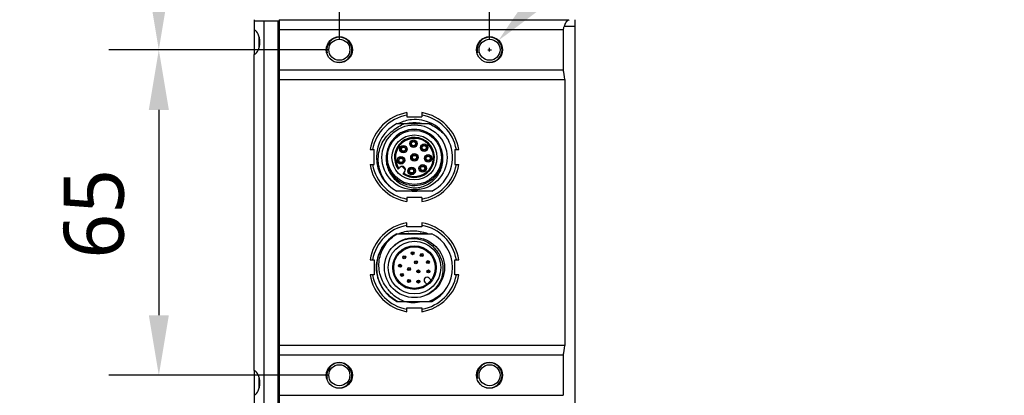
# Model space of a CAD drawing. Header units: millimetres. Extents: x 225 to 441, y -304 to -147.
# Tile 24 of 28: x 343 to 392, y -237 to -218. Entities that reach past the tile are written whole.
import ezdxf

# ---------------------------------------------------------------- set-up
doc = ezdxf.new("R2010")
doc.units = ezdxf.units.MM
doc.header["$LTSCALE"] = 23.1
doc.header["$PDMODE"] = 3
doc.header["$PDSIZE"] = 8
doc.layers.get('0').update_dxf_attribs({"linetype": 'CONTINUOUS'})
doc.layers.get('Defpoints').update_dxf_attribs({"linetype": 'CONTINUOUS'})
doc.layers.add('00_COMPONENTS', color=7, linetype='CONTINUOUS')
doc.layers.add('51__DRAFT_DIMS', color=7, linetype='CONTINUOUS')
doc.styles.get("Standard").update_dxf_attribs({"font": 'Roboto-Regular.ttf'})
doc.dimstyles.new('DIMSTYLE_2', dxfattribs={"dimtxt": 3, "dimasz": 3, "dimexe": 2.5, "dimexo": 0.5, "dimgap": 0.75, "dimtad": 1, "dimlfac": 4, "dimdsep": 46, "dimtxsty": 'STANDARD', "dimblk": '_FILLED', "dimblk1": '_FILLED', "dimblk2": '_FILLED', "dimcen": 0.09, "dimclrt": 3, "dimazin": 2, "dimtp": 0.2, "dimtm": 0.2, "dimtfac": 1, "dimtofl": 0, "dimtmove": 0, "dimatfit": 3, "dimldrblk": '_FILLED', "dimfxl": 1, "dimtolj": 1, "dimarcsym": 0})
doc.dimstyles.new('DIMSTYLE_3', dxfattribs={"dimtxt": 3, "dimasz": 3, "dimexe": 2.5, "dimexo": 0.5, "dimgap": 0.75, "dimtad": 1, "dimlfac": 4, "dimdsep": 46, "dimtxsty": 'STANDARD', "dimblk": '_FILLED', "dimblk1": '_FILLED', "dimblk2": '_FILLED', "dimcen": 0.09, "dimclrt": 3, "dimazin": 2, "dimtp": 0.3, "dimtm": 0.3, "dimtfac": 1, "dimtofl": 0, "dimtmove": 0, "dimatfit": 3, "dimldrblk": '_FILLED', "dimfxl": 1, "dimtolj": 1, "dimarcsym": 0})
doc.dimstyles.new('DIMSTYLE_5', dxfattribs={"dimtxt": 3, "dimasz": 3, "dimexe": 2.5, "dimexo": 0.5, "dimtad": 1, "dimlfac": 4, "dimdsep": 46, "dimtxsty": 'STANDARD', "dimblk": '_FILLED', "dimblk1": '_FILLED', "dimblk2": '_FILLED', "dimcen": 0.09, "dimclrt": 3, "dimazin": 2, "dimtp": 0.1, "dimtm": 0.1, "dimtfac": 1, "dimtofl": 0, "dimtmove": 0, "dimatfit": 1, "dimldrblk": '_FILLED', "dimfxl": 1, "dimtolj": 1, "dimarcsym": 0})

# ---------------------------------------------------------------- blocks, each defined once
blk = doc.blocks.new('_FILLED')
at = {"color": 0, "linetype": 'ByBlock'}
blk.add_solid([(0, 0), (-1, 0.167), (-1, -0.167)], dxfattribs=at)
blk = doc.blocks.new('*D17')
at = {"layer": '51__DRAFT_DIMS', "color": 0, "lineweight": -2}
for p, q in [((355.121, -197.574), (347.109, -197.574)), ((349.609, -200.574), (349.609, -216.387)), ((358.121, -219.387), (347.109, -219.387))]:
    blk.add_line(p, q, dxfattribs=at)
at = {"layer": 'Defpoints', "color": 0}
for p in [(355.621, -197.574), (349.609, -219.387), (358.621, -219.387)]:
    blk.add_point(p, dxfattribs=at)
at = {"layer": '51__DRAFT_DIMS', "color": 0, "linetype": 'ByBlock', "lineweight": -2, "xscale": 3, "yscale": 3, "zscale": 3}
for p, rotation in [((349.609, -197.574), 90), ((349.609, -219.387), 270)]:
    blk.add_blockref('_FILLED', p, dxfattribs=dict(at, rotation=rotation))
at = {"layer": '51__DRAFT_DIMS', "color": 3, "insert": (344.859, -208.563), "char_height": 3, "attachment_point": 2, "rotation": 90, "line_spacing_factor": 0.9}
blk.add_mtext('\\A1;87.25', dxfattribs=at)
blk = doc.blocks.new('*D18')
at = {"layer": '51__DRAFT_DIMS', "color": 0, "lineweight": -2}
for p, q in [((358.121, -219.387), (347.109, -219.387)), ((349.609, -222.387), (349.609, -232.637)), ((358.121, -235.637), (347.109, -235.637))]:
    blk.add_line(p, q, dxfattribs=at)
at = {"layer": 'Defpoints', "color": 0}
for p in [(358.621, -219.387), (349.609, -235.637), (358.621, -235.637)]:
    blk.add_point(p, dxfattribs=at)
at = {"layer": '51__DRAFT_DIMS', "color": 0, "linetype": 'ByBlock', "lineweight": -2, "xscale": 3, "yscale": 3, "zscale": 3}
for p, rotation in [((349.609, -219.387), 90), ((349.609, -235.637), 270)]:
    blk.add_blockref('_FILLED', p, dxfattribs=dict(at, rotation=rotation))
at = {"layer": '51__DRAFT_DIMS', "color": 3, "insert": (344.859, -227.573), "char_height": 3, "attachment_point": 2, "rotation": 90, "line_spacing_factor": 0.9}
blk.add_mtext('\\A1;65', dxfattribs=at)
blk = doc.blocks.new('*D19')
at = {"layer": '51__DRAFT_DIMS', "color": 0, "lineweight": -2}
for p, q in [((354.371, -198.662), (354.371, -190.962)), ((358.621, -218.887), (358.621, -190.962)), ((351.371, -193.462), (342.664, -193.462)), ((361.621, -193.462), (364.621, -193.462))]:
    blk.add_line(p, q, dxfattribs=at)
at = {"layer": 'Defpoints', "color": 0}
for p in [(358.621, -193.462), (354.371, -199.162), (358.621, -219.387)]:
    blk.add_point(p, dxfattribs=at)
at = {"layer": '51__DRAFT_DIMS', "color": 0, "linetype": 'ByBlock', "lineweight": -2, "xscale": 3, "yscale": 3, "zscale": 3}
blk.add_blockref('_FILLED', (354.371, -193.462), dxfattribs=at)
at = {"layer": '51__DRAFT_DIMS', "color": 0, "linetype": 'ByBlock', "lineweight": -2, "xscale": 3, "yscale": 3, "zscale": 3, "rotation": 180}
blk.add_blockref('_FILLED', (358.621, -193.462), dxfattribs=at)
at = {"layer": '51__DRAFT_DIMS', "color": 3, "insert": (347.619, -188.712), "char_height": 3, "attachment_point": 3, "line_spacing_factor": 0.9}
blk.add_mtext('\\A1;17', dxfattribs=at)
blk = doc.blocks.new('*D20')
at = {"layer": '51__DRAFT_DIMS', "color": 0, "lineweight": -2}
for p, q in [((358.621, -218.887), (358.621, -185.12)), ((366.121, -218.887), (366.121, -185.12)), ((361.621, -187.62), (363.121, -187.62))]:
    blk.add_line(p, q, dxfattribs=at)
at = {"layer": 'Defpoints', "color": 0}
for p in [(366.121, -187.62), (358.621, -219.387), (366.121, -219.387)]:
    blk.add_point(p, dxfattribs=at)
at = {"layer": '51__DRAFT_DIMS', "color": 0, "linetype": 'ByBlock', "lineweight": -2, "xscale": 3, "yscale": 3, "zscale": 3, "rotation": 180}
blk.add_blockref('_FILLED', (358.621, -187.62), dxfattribs=at)
at = {"layer": '51__DRAFT_DIMS', "color": 0, "linetype": 'ByBlock', "lineweight": -2, "xscale": 3, "yscale": 3, "zscale": 3}
blk.add_blockref('_FILLED', (366.121, -187.62), dxfattribs=at)
at = {"layer": '51__DRAFT_DIMS', "color": 3, "insert": (362.362, -182.87), "char_height": 3, "attachment_point": 2, "line_spacing_factor": 0.9}
blk.add_mtext('\\A1;30', dxfattribs=at)
blk = doc.blocks.new('*D21')
at = {"layer": '51__DRAFT_DIMS', "color": 0, "lineweight": -2}
for p in [(368.628, -216.768), (391.817, -213.162)]:
    blk.add_line(p, (372.079, -213.162), dxfattribs=at)
at = {"layer": '51__DRAFT_DIMS', "color": 0}
for p, q in [((366.031, -219.387), (366.211, -219.387)), ((366.121, -219.477), (366.121, -219.297))]:
    blk.add_line(p, q, dxfattribs=at)
at = {"layer": 'Defpoints', "color": 0}
for p in [(366.553, -218.935), (365.689, -219.838)]:
    blk.add_point(p, dxfattribs=at)
at = {"layer": '51__DRAFT_DIMS', "color": 0, "linetype": 'ByBlock', "lineweight": -2, "xscale": 3, "yscale": 3, "zscale": 3, "rotation": 226.2549397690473}
blk.add_blockref('_FILLED', (366.553, -218.935), dxfattribs=at)
at = {"layer": '51__DRAFT_DIMS', "color": 3, "insert": (374.292, -208.537), "char_height": 3, "attachment_point": 1, "line_spacing_factor": 0.9}
blk.add_mtext('\\A1;{4-M5{\\fgdt;x}4.8}', dxfattribs=at)

msp = doc.modelspace()

# ---------------------------------------------------------------- linework, layer by layer
at = {"layer": '00_COMPONENTS', "color": 7}
for p, q in [((354.3711, -217.8869), (354.3711, -218.3996)), ((354.3711, -217.9369), (355.6211, -217.9369)), ((354.8711, -237.0869), (354.8711, -217.9369)), ((355.5711, -237.0869), (355.5711, -217.9369)), ((355.6211, -217.8869), (355.6211, -237.1369)), ((370.3711, -217.8869), (370.3711, -237.1369)), ((354.3711, -218.4018), (354.3711, -219.6221)), ((369.7996, -218.3869), (355.6211, -218.3869)), ((369.7996, -218.3869), (369.7996, -220.3869)), ((354.6211, -219.2843), (354.6211, -218.7396)), ((354.3711, -235.3996), (354.3711, -219.6243)), ((355.6211, -220.3869), (369.7996, -220.3869)), ((369.8711, -220.8711), (369.8711, -234.1528)), ((361.9961, -222.5277), (361.9961, -222.7277)), ((362.7461, -222.5277), (362.7461, -222.7277)), ((361.4979, -223.0744), (363.2442, -223.0744)), ((361.9961, -222.7277), (362.7461, -222.7277)), ((362.0908, -223.0619), (362.6513, -223.0619)), ((362.2277, -224.1136), (362.1909, -224.1136)), ((362.191, -224.0386), (362.2277, -224.0386)), ((362.4185, -224.0386), (362.4553, -224.0386)), ((362.4552, -224.1136), (362.4185, -224.1136)), ((360.1525, -224.3712), (360.3525, -224.3712)), ((360.3525, -225.1212), (360.3525, -224.3712)), ((361.6898, -224.3107), (361.7266, -224.3107)), ((361.7266, -224.3857), (361.6898, -224.3857)), ((361.9174, -224.3107), (361.9542, -224.3107)), ((361.9541, -224.3857), (361.9174, -224.3857)), ((362.725, -224.2383), (362.7618, -224.2383)), ((362.7618, -224.3133), (362.725, -224.3133)), ((362.9526, -224.2383), (362.9894, -224.2383)), ((362.9893, -224.3133), (362.9526, -224.3133)), ((364.3896, -224.3712), (364.3896, -225.1212)), ((364.3896, -224.3712), (364.5896, -224.3712)), ((360.1525, -225.1212), (360.3525, -225.1212)), ((361.5664, -224.8674), (361.6032, -224.8674)), ((361.6032, -224.9424), (361.5664, -224.9424)), ((361.794, -224.8674), (361.8308, -224.8674)), ((361.8307, -224.9424), (361.794, -224.9424)), ((362.2757, -224.7994), (362.2388, -224.7994)), ((362.2389, -224.7244), (362.2757, -224.7244)), ((362.4664, -224.7244), (362.5033, -224.7244)), ((362.5032, -224.7994), (362.4664, -224.7994)), ((362.9247, -224.7724), (362.9615, -224.7724)), ((362.9615, -224.8474), (362.9247, -224.8474)), ((363.1523, -224.7724), (363.1891, -224.7724)), ((363.189, -224.8474), (363.1523, -224.8474)), ((364.3896, -225.1212), (364.5896, -225.1212)), ((361.5584, -225.3447), (361.6463, -225.2569)), ((361.8761, -225.4867), (361.7882, -225.5746)), ((362.1327, -225.4719), (362.0959, -225.4719)), ((362.096, -225.3969), (362.1327, -225.3969)), ((362.3235, -225.3969), (362.3603, -225.3969)), ((362.3603, -225.4719), (362.3235, -225.4719)), ((362.6894, -225.3485), (362.6526, -225.3485)), ((362.6527, -225.2735), (362.6894, -225.2735)), ((362.8802, -225.2735), (362.917, -225.2735)), ((362.9169, -225.3485), (362.8802, -225.3485)), ((363.2442, -226.4494), (361.4979, -226.4494)), ((361.9961, -226.7647), (361.9961, -226.9647)), ((362.7461, -226.7647), (361.9961, -226.7647)), ((362.7461, -226.7647), (362.7461, -226.9647)), ((361.9961, -228.2277), (361.9961, -228.0277)), ((362.7461, -228.0277), (362.7461, -228.2277)), ((361.6295, -228.5619), (363.0073, -228.5619)), ((362.7461, -228.2277), (361.9961, -228.2277)), ((361.4979, -228.5744), (363.2442, -228.5744)), ((360.1525, -229.8712), (360.3525, -229.8712)), ((360.3525, -229.8712), (360.3525, -230.6212)), ((364.3896, -229.8712), (364.5896, -229.8712)), ((364.3896, -230.6212), (364.3896, -229.8712)), ((360.3525, -230.6212), (360.1525, -230.6212)), ((362.9909, -231.0939), (362.8925, -230.9956)), ((363.1047, -230.7834), (363.203, -230.8818)), ((364.5896, -230.6212), (364.3896, -230.6212)), ((363.8248, -231.4735), (363.8306, -231.4784)), ((361.4979, -231.9494), (363.2442, -231.9494)), ((362.8975, -231.6665), (362.8953, -231.6606)), ((361.9961, -232.2647), (362.7461, -232.2647)), ((361.9961, -232.4647), (361.9961, -232.2647)), ((362.7461, -232.2647), (362.7461, -232.4647)), ((369.7996, -234.6369), (355.6211, -234.6369)), ((369.7996, -234.6369), (369.7996, -236.6369)), ((354.3711, -235.4018), (354.3711, -236.6221)), ((354.6211, -236.2843), (354.6211, -235.7396)), ((354.3711, -236.6243), (354.3711, -237.1369)), ((355.6211, -236.6369), (369.7996, -236.6369))]:
    msp.add_line(p, q, dxfattribs=at)
at = {"layer": '00_COMPONENTS', "color": 4}
for p, q in [((370.0706, -217.9028), (355.6211, -217.9028)), ((370.3711, -218.2189), (369.8418, -218.2189)), ((355.5711, -218.4369), (355.6211, -218.4369)), ((354.6461, -219.1639), (354.6461, -218.86)), ((355.6211, -220.8711), (369.8711, -220.8711)), ((362.9057, -228.5227), (362.8896, -228.5744)), ((369.8711, -234.1528), (355.6211, -234.1528)), ((354.6461, -236.1639), (354.6461, -235.86)), ((355.6211, -236.5869), (355.5711, -236.5869))]:
    msp.add_line(p, q, dxfattribs=at)
at = {"layer": '00_COMPONENTS', "color": 7}
for centre, radius in [((358.6211, -219.3869), 0.65), ((358.6211, -219.3869), 0.525), ((366.1211, -219.3869), 0.65), ((366.1211, -219.3869), 0.525), ((362.3711, -224.7619), 1.625), ((362.3711, -224.7619), 1.35), ((362.3711, -224.7619), 1.125), ((362.3231, -224.0761), 0.1875), ((362.3231, -224.0761), 0.1375), ((362.3231, -224.0761), 0.1025), ((362.8572, -224.2758), 0.1875), ((362.8572, -224.2758), 0.1375), ((361.822, -224.3482), 0.1875), ((361.822, -224.3482), 0.1375), ((361.822, -224.3482), 0.1025), ((362.3711, -224.7619), 0.1875), ((362.3711, -224.7619), 0.1375), ((362.8572, -224.2758), 0.1025), ((363.0569, -224.8099), 0.1875), ((361.6986, -224.9049), 0.1875), ((361.6986, -224.9049), 0.1375), ((361.6986, -224.9049), 0.1025), ((362.3711, -224.7619), 0.1025), ((362.7848, -225.311), 0.1875), ((363.0569, -224.8099), 0.1375), ((363.0569, -224.8099), 0.1025), ((362.2281, -225.4344), 0.1875), ((362.2281, -225.4344), 0.1375), ((362.2281, -225.4344), 0.1025), ((362.7848, -225.311), 0.1375), ((362.7848, -225.311), 0.1025), ((362.3711, -230.2619), 1.5), ((362.3711, -230.2619), 1.3125), ((362.3711, -230.2619), 1.0875), ((362.3711, -230.2619), 1.0375), ((362.278, -229.5429), 0.075), ((362.278, -229.5429), 0.0317), ((361.8584, -229.7493), 0.075), ((361.8584, -229.7493), 0.0317), ((362.4422, -229.9963), 0.075), ((362.4422, -229.9963), 0.0317), ((362.7363, -229.6357), 0.075), ((362.7363, -229.6357), 0.0317), ((363.0427, -229.9889), 0.075), ((363.0427, -229.9889), 0.0317), ((361.652, -230.1689), 0.075), ((361.652, -230.1689), 0.0317), ((362.1054, -230.3331), 0.075), ((362.1054, -230.3331), 0.0317), ((362.5655, -230.4564), 0.075), ((362.5655, -230.4564), 0.0317), ((363.0697, -230.4557), 0.075), ((363.0697, -230.4557), 0.0317), ((361.7448, -230.6272), 0.075), ((361.7448, -230.6272), 0.0317), ((362.098, -230.9336), 0.075), ((362.098, -230.9336), 0.0317), ((362.5648, -230.9606), 0.075), ((362.5648, -230.9606), 0.0317), ((358.6211, -235.6369), 0.65), ((358.6211, -235.6369), 0.525), ((366.1211, -235.6369), 0.65), ((366.1211, -235.6369), 0.525)]:
    msp.add_circle(centre, radius, dxfattribs=at)
at = {"layer": '00_COMPONENTS', "color": 4}
for centre in [(358.6211, -219.3869), (366.1211, -219.3869), (358.6211, -235.6369), (366.1211, -235.6369)]:
    msp.add_arc(centre, 0.625, 255, 195, dxfattribs=at)
at = {"layer": '00_COMPONENTS', "color": 7}
for centre, radius, start, end in [((362.371, -224.7462), 2.25, 99.59401, 170.40591), ((362.371, -224.7462), 2.125, 100.16419, 169.83573), ((362.3711, -224.7462), 2.25, 9.59411, 80.40589), ((362.3711, -224.7462), 2.125, 10.16429, 79.83572), ((362.3711, -224.7619), 1.9, 117.35733, 242.64267), ((362.3711, -224.7462), 1.7075, 78.25688, 101.74312), ((362.3711, -224.7473), 1.8739, 63.21197, 94.58082), ((362.3711, -224.7619), 1.9, 25.06638, 62.64267), ((362.3711, -224.7619), 1.4, 17.86737, 17.8407), ((362.3711, -224.7619), 1, 234.35204, 215.64796), ((362.3711, -224.7619), 0.95, 234.84903, 215.15097), ((362.3711, -224.7619), 1.9, 297.35733, 24.86201), ((362.3711, -224.7462), 2.25, 189.59382, 260.40594), ((362.3711, -224.7462), 2.125, 190.16403, 259.83573), ((362.371, -224.7462), 2.25, 279.59429, 350.40586), ((362.371, -224.7462), 2.125, 280.16445, 349.83571), ((361.7612, -225.3718), 0.1625, 315, 135), ((362.3711, -224.7619), 0.7568, 216.23906, 233.76094), ((362.3711, -224.7462), 1.7075, 265.951, 274.049), ((362.371, -230.2462), 2.25, 99.594, 170.40591), ((362.3711, -230.2462), 2.25, 9.59411, 80.40589), ((362.371, -230.2462), 2.125, 100.16419, 169.83573), ((362.3711, -230.2462), 1.7075, 99.44722, 101.74312), ((362.3711, -230.2462), 1.7075, 78.25688, 80.55279), ((362.3711, -230.2462), 2.125, 10.16429, 79.83572), ((362.3055, -230.2302), 1.8099, 66.18319, 70.63378), ((362.3711, -230.2619), 1.9, 117.35733, 242.64267), ((362.3711, -230.2619), 1.9, 297.35733, 62.64267), ((362.3912, -230.2405), 1.3569, 32.60247, 34.20855), ((362.3711, -230.2462), 2.25, 189.59382, 260.40594), ((362.3711, -230.2462), 2.125, 190.16403, 259.83573), ((362.371, -230.2462), 2.25, 279.59429, 350.40586), ((362.371, -230.2462), 2.125, 280.16445, 349.83571), ((362.9986, -230.8895), 0.15, 45, 225), ((362.3639, -230.2737), 1.8721, 242.67607, 243.52508), ((362.3711, -230.2462), 1.7075, 265.951, 274.049), ((362.3996, -230.2982), 1.8438, 296.41631, 297.08562)]:
    msp.add_arc(centre, radius, start, end, dxfattribs=at)
for centre, major_axis, ratio, start_param, end_param in [((369.2996, -217.9028), (0, 1), 0.5714286, -2.0761568, -1.8924087), ((370.303, -218.2189), (0.4319, 0), 0.8682431, 2.0545328, 2.138897), ((354.2996, -219.0119), (0, 0.625), 0.5714286, -2.9402347, -0.2013579), ((369.2996, -220.8711), (0, 1), 0.5714286, -1.5707963, -1.0654358), ((369.2996, -234.1528), (0, 1), 0.5714286, -2.0761568, -1.5707963), ((354.2996, -236.0119), (0, 0.625), 0.5714286, -2.9402347, -0.2013579)]:
    msp.add_ellipse(centre, major_axis=major_axis, ratio=ratio, start_param=start_param, end_param=end_param, dxfattribs=at)
for points, knots in [([(370.0706, -217.9028), (370.0409, -217.9193), (369.9851, -217.9589), (369.9171, -218.0349), (369.8676, -218.1228), (369.8479, -218.1867), (369.8418, -218.2189)], [0, 0, 0, 0, 0.2530878, 0.5055298, 0.7555154, 1, 1, 1, 1]), ([(361.2983, -223.4273), (361.3841, -223.3493), (361.5722, -223.2105), (361.7842, -223.1125), (361.8938, -223.0745)], [0, 0, 0, 0, 0.5000059, 1, 1, 1, 1]), ([(362.2214, -222.8793), (362.1102, -222.8924), (361.8897, -222.9383), (361.6808, -223.023), (361.5814, -223.0744)], [0, 0, 0, 0, 0.5000021, 1, 1, 1, 1]), ([(363.0586, -223.0745), (363.1686, -223.1122), (363.3818, -223.2092), (363.6679, -223.4124), (363.9114, -223.6649), (364.0403, -223.8605), (364.0949, -223.9631)], [0, 0, 0, 0, 0.2500012, 0.4999872, 0.7499851, 1, 1, 1, 1]), ([(361.2202, -226.2737), (361.1165, -226.1851), (360.9275, -225.9848), (360.7167, -225.6305), (360.5871, -225.2388), (360.5476, -224.8279), (360.6041, -224.419), (360.7519, -224.0336), (360.9831, -223.6919), (361.187, -223.5061), (361.2983, -223.4273)], [0, 0, 0, 0, 0.1250186, 0.2500353, 0.3750484, 0.5000529, 0.6250508, 0.7500455, 0.8750309, 1, 1, 1, 1]), ([(360.9923, -224.5198), (360.9679, -224.6274), (360.9451, -224.8493), (360.9894, -225.1801), (361.107, -225.4925), (361.2923, -225.7702), (361.5366, -225.9979), (361.8252, -226.1652), (362.1431, -226.2662), (362.365, -226.2855), (362.4753, -226.2831)], [0, 0, 0, 0, 0.124977, 0.2499644, 0.3749615, 0.4999622, 0.624962, 0.7499728, 0.8749845, 1, 1, 1, 1]), ([(362.4753, -226.2831), (362.585, -226.2705), (362.8026, -226.2218), (363.1042, -226.0784), (363.3669, -225.8721), (363.5779, -225.613), (363.7236, -225.3123), (363.7987, -224.9866), (363.7959, -224.6525), (363.7422, -224.4358), (363.7033, -224.3325)], [0, 0, 0, 0, 0.1250242, 0.250031, 0.3750449, 0.5000428, 0.6250405, 0.7500366, 0.8750149, 1, 1, 1, 1]), ([(361.5692, -228.5743), (361.6736, -228.5287), (361.8914, -228.4563), (362.2322, -228.4112), (362.5754, -228.4301), (362.7982, -228.485), (362.9057, -228.5227)], [0, 0, 0, 0, 0.2500112, 0.5000082, 0.7500131, 1, 1, 1, 1]), ([(360.9915, -231.2553), (360.9096, -231.1557), (360.7678, -230.937), (360.6342, -230.5706), (360.584, -230.1837), (360.6188, -229.7952), (360.7362, -229.4233), (360.9293, -229.0845), (361.1891, -228.7939), (361.3988, -228.6398), (361.51, -228.5744)], [0, 0, 0, 0, 0.1249745, 0.2499629, 0.3749524, 0.4999526, 0.6249532, 0.7499656, 0.8749783, 1, 1, 1, 1]), ([(361.3723, -229.1428), (361.4513, -229.0781), (361.6231, -228.9644), (361.91, -228.8511), (362.214, -228.7986), (362.5225, -228.8111), (362.8209, -228.8903), (363.0954, -229.0315), (363.3336, -229.2277), (363.4602, -229.3905), (363.5134, -229.4776)], [0, 0, 0, 0, 0.1250139, 0.2500235, 0.3750335, 0.5000345, 0.6250332, 0.7500314, 0.875018, 1, 1, 1, 1]), ([(360.4782, -230.2619), (360.4769, -230.0513), (360.5465, -229.6267), (360.7514, -229.2483), (360.8814, -229.0826)], [0, 0, 0, 0, 0.500003, 1, 1, 1, 1]), ([(363.5134, -229.4776), (363.5788, -229.5644), (363.689, -229.7544), (363.7832, -230.0692), (363.8041, -230.3973), (363.7501, -230.7216), (363.6227, -231.0248), (363.4313, -231.2918), (363.1867, -231.5111), (362.9953, -231.6181), (362.8953, -231.6606)], [0, 0, 0, 0, 0.124977, 0.2499624, 0.3749597, 0.4999593, 0.6249595, 0.7499699, 0.8749845, 1, 1, 1, 1]), ([(361.5046, -231.9369), (361.3522, -231.8581), (361.0673, -231.6581), (360.7378, -231.2548), (360.5281, -230.7781), (360.4793, -230.4335), (360.4782, -230.2619)], [0, 0, 0, 0, 0.2500153, 0.5000145, 0.7499942, 1, 1, 1, 1]), ([(363.6733, -231.0064), (363.5872, -231.1544), (363.3619, -231.4222), (363.0599, -231.5993), (362.8994, -231.659)], [0, 0, 0, 0, 0.5000006, 1, 1, 1, 1]), ([(361.8541, -231.9494), (361.6789, -231.8842), (361.3471, -231.6966), (361.092, -231.413), (360.9915, -231.2553)], [0, 0, 0, 0, 0.5000468, 1, 1, 1, 1]), ([(363.8248, -231.4735), (363.7257, -231.579), (363.5024, -231.7678), (363.2413, -231.8996), (363.1054, -231.9494)], [0, 0, 0, 0, 0.4999979, 1, 1, 1, 1]), ([(363.825, -231.4736), (363.7442, -231.5695), (363.563, -231.7456), (363.3507, -231.8827), (363.2391, -231.9397)], [0, 0, 0, 0, 0.4999859, 1, 1, 1, 1]), ([(361.8827, -231.9494), (362.0199, -231.9832), (362.3037, -232.0171), (362.5875, -231.9834), (362.7247, -231.9494)], [0, 0, 0, 0, 0.5000119, 1, 1, 1, 1])]:
    msp.add_open_spline(points, degree=3, knots=knots, dxfattribs=at)
at = {"layer": '51__DRAFT_DIMS', "color": 4}
msp.add_arc((366.1211, -219.3869), 0.625, 7.19016, 90, dxfattribs=at)

# ---------------------------------------------------------------- dimensions: what is measured, and where the dimension line sits
for base, p1, p2, picture, middle in [((366.1211, -187.6204), (358.6211, -219.3869), (366.1211, -219.3869), '*D20', (362.3623, -187.6204)), ((358.6211, -193.462), (354.3711, -199.1625), (358.6211, -219.3869), '*D19', (345.5163, -193.462))]:
    dim = msp.add_linear_dim(base=base, p1=p1, p2=p2, dimstyle='DIMSTYLE_2', dxfattribs=at)
    dim.commit()
    dim.dimension.update_dxf_attribs({"geometry": picture, "text_midpoint": middle, "dimtype": 160})
for base, p1, p2, picture, middle in [((349.6091, -219.3869), (355.6211, -197.5744), (358.6211, -219.3869), '*D17', (349.6091, -208.5627)), ((349.6091, -235.6369), (358.6211, -219.3869), (358.6211, -235.6369), '*D18', (349.6091, -227.5735))]:
    dim = msp.add_linear_dim(base=base, p1=p1, p2=p2, angle=270, dimstyle='DIMSTYLE_3', dxfattribs=at)
    dim.commit()
    dim.dimension.update_dxf_attribs({"geometry": picture, "text_midpoint": middle, "dimtype": 160})
dim = msp.add_diameter_dim_2p(p1=(365.6889, -219.8385), p2=(366.5532, -218.9354), text='{4-M5{\\fgdt;x}4.8}', dimstyle='DIMSTYLE_5', override={"dimtih": 1, "dimtoh": 1, "dimpost": '<>'}, dxfattribs=at)
dim.commit()
dim.dimension.update_dxf_attribs({"geometry": '*D21', "text_midpoint": (383.0548, -213.1623), "dimtype": 163})

doc.saveas('drawing.dxf')
